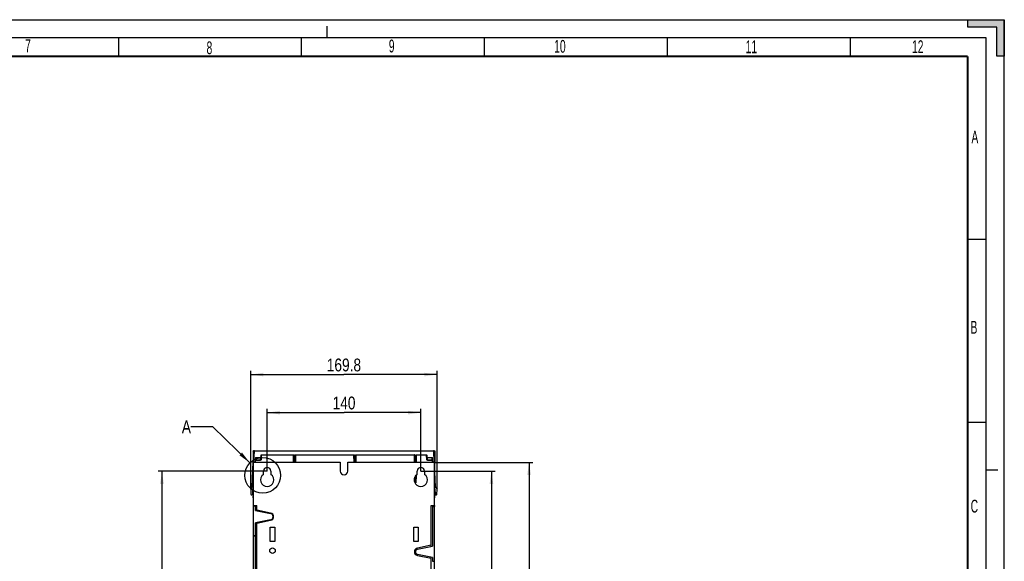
# Model space of a CAD drawing. Header units: millimetres. Extents: x 0 to 594, y 0 to 420.
# Tile 61 of 61: x 325 to 594, y 272 to 420. Entities that reach past the tile are written whole.
import ezdxf

# ---------------------------------------------------------------- set-up
doc = ezdxf.new("R2010")
doc.units = ezdxf.units.MM
doc.header["$LTSCALE"] = 32.67
doc.linetypes.add('DASHED', pattern=[0.2, 0.1, -0.1])
doc.layers.get('0').update_dxf_attribs({"linetype": 'CONTINUOUS'})
doc.styles.get("Standard").update_dxf_attribs({"font": 'txt', "width": 0.8})
doc.styles.add('TEXTSTYLE_2', font='txt', dxfattribs={"width": 0.6})
doc.dimstyles.new('DIMSTYLE_1', dxfattribs={"dimtxt": 3.5, "dimasz": 3.5, "dimexe": 1, "dimexo": 0, "dimgap": 0.875, "dimtad": 1, "dimlfac": 3.333333, "dimdsep": 46, "dimtxsty": 'STANDARD', "dimblk": '_FILLED', "dimblk1": '_FILLED', "dimblk2": '_FILLED', "dimcen": 0.09, "dimclrt": 5, "dimadec": 0, "dimazin": 0, "dimtp": 0.01, "dimtm": 0.01, "dimtfac": 1, "dimtofl": 0, "dimtmove": 0, "dimatfit": 3, "dimldrblk": '_FILLED', "dimfxl": 1, "dimtolj": 1, "dimarcsym": 0})
doc.dimstyles.new('DIMSTYLE_4', dxfattribs={"dimtxt": 3.5, "dimasz": 3.5, "dimexe": 1, "dimexo": 0, "dimgap": 0.875, "dimtad": 1, "dimdec": 1, "dimlfac": 3.333333, "dimdsep": 46, "dimtxsty": 'STANDARD', "dimblk": '_FILLED', "dimblk1": '_FILLED', "dimblk2": '_FILLED', "dimcen": 0.09, "dimclrt": 5, "dimadec": 0, "dimazin": 0, "dimtp": 0.01, "dimtm": 0.01, "dimtfac": 1, "dimtdec": 1, "dimtofl": 0, "dimtmove": 0, "dimatfit": 3, "dimldrblk": '_FILLED', "dimfxl": 1, "dimtolj": 1, "dimarcsym": 0})
doc.dimstyles.get("Standard").update_dxf_attribs({"dimtxt": 3.5, "dimasz": 3.5, "dimexe": 1, "dimexo": 0, "dimtad": 1, "dimdsep": 46, "dimtxsty": 'STANDARD', "dimblk": '_FILLED', "dimblk1": '_FILLED', "dimblk2": '_FILLED', "dimcen": 0.09, "dimclrt": 5, "dimadec": 0, "dimazin": 0, "dimtol": 1, "dimtp": 0.01, "dimtm": 0.01, "dimtfac": 1, "dimtofl": 0, "dimtmove": 0, "dimatfit": 3, "dimldrblk": '_FILLED', "dimfxl": 1, "dimtolj": 1, "dimarcsym": 0})

# ---------------------------------------------------------------- blocks, each defined once
blk = doc.blocks.new('_FILLED')
at = {"color": 0, "linetype": 'BYBLOCK'}
blk.add_solid([(0, 0), (-1, 0.143), (-1, -0.143)], dxfattribs=at)
blk = doc.blocks.new('*D4')
at = {"color": 2, "linetype": 'CONTINUOUS'}
for p, q in [((438.26, 299.04), (465.14, 299.04)), ((464.14, 299.04), (464.14, 239.19)), ((464.14, 179.34), (464.14, 239.19)), ((437.91, 179.34), (465.14, 179.34))]:
    blk.add_line(p, q, dxfattribs=at)
at = {"color": 2, "linetype": 'CONTINUOUS', "xscale": 3.5, "yscale": 3.5, "zscale": 3.5}
for p, rotation in [((464.14, 299.04), 90), ((464.14, 179.34), 270)]:
    blk.add_blockref('_FILLED', p, dxfattribs=dict(at, rotation=rotation))
at = {"color": 5, "linetype": 'CONTINUOUS', "insert": (459.77, 239.19), "char_height": 3.5, "width": 8.4, "attachment_point": 2, "rotation": 90, "line_spacing_factor": 0.9}
blk.add_mtext('399', dxfattribs=at)
blk = doc.blocks.new('*D10')
at = {"color": 2, "linetype": 'CONTINUOUS'}
for p, q in [((434.58, 296.64), (454.86, 296.64)), ((453.86, 296.64), (453.86, 239.64)), ((453.86, 182.64), (453.86, 239.64)), ((434.58, 182.64), (454.86, 182.64))]:
    blk.add_line(p, q, dxfattribs=at)
at = {"color": 2, "linetype": 'CONTINUOUS', "xscale": 3.5, "yscale": 3.5, "zscale": 3.5}
for p, rotation in [((453.86, 296.64), 90), ((453.86, 182.64), 270)]:
    blk.add_blockref('_FILLED', p, dxfattribs=dict(at, rotation=rotation))
at = {"color": 5, "linetype": 'CONTINUOUS', "insert": (449.48, 239.64), "char_height": 3.5, "width": 8.4, "attachment_point": 2, "rotation": 90, "line_spacing_factor": 0.9}
blk.add_mtext('380', dxfattribs=at)
blk = doc.blocks.new('*D11')
at = {"color": 2, "linetype": 'CONTINUOUS'}
for p, q in [((392.58, 296.64), (362.83, 296.64)), ((363.83, 296.64), (363.83, 227.51)), ((363.83, 158.37), (363.83, 227.51)), ((392.48, 158.37), (362.83, 158.37))]:
    blk.add_line(p, q, dxfattribs=at)
at = {"color": 2, "linetype": 'CONTINUOUS', "xscale": 3.5, "yscale": 3.5, "zscale": 3.5}
for p, rotation in [((363.83, 296.64), 90), ((363.83, 158.37), 270)]:
    blk.add_blockref('_FILLED', p, dxfattribs=dict(at, rotation=rotation))
at = {"color": 5, "linetype": 'CONTINUOUS', "insert": (359.46, 227.51), "char_height": 3.5, "width": 14, "attachment_point": 2, "rotation": 90, "line_spacing_factor": 0.9}
blk.add_mtext('460.9', dxfattribs=at)
blk = doc.blocks.new('*D14')
at = {"color": 2, "linetype": 'CONTINUOUS'}
for p, q in [((388.07, 291.69), (388.07, 324.03)), ((388.07, 323.03), (413.55, 323.03)), ((439.02, 323.03), (413.55, 323.03)), ((439.02, 291.69), (439.02, 324.03))]:
    blk.add_line(p, q, dxfattribs=at)
at = {"color": 2, "linetype": 'CONTINUOUS', "xscale": 3.5, "yscale": 3.5, "zscale": 3.5, "rotation": 180}
blk.add_blockref('_FILLED', (388.07, 323.03), dxfattribs=at)
at = {"color": 2, "linetype": 'CONTINUOUS', "xscale": 3.5, "yscale": 3.5, "zscale": 3.5}
blk.add_blockref('_FILLED', (439.02, 323.03), dxfattribs=at)
at = {"color": 5, "linetype": 'CONTINUOUS', "insert": (413.55, 327.4), "char_height": 3.5, "width": 14, "attachment_point": 2, "line_spacing_factor": 0.9}
blk.add_mtext('169.8', dxfattribs=at)
blk = doc.blocks.new('*D15')
at = {"color": 2, "linetype": 'CONTINUOUS'}
for p, q in [((392.58, 296.64), (392.58, 313.63)), ((392.58, 312.63), (413.58, 312.63)), ((434.58, 312.63), (413.58, 312.63)), ((434.58, 296.64), (434.58, 313.63))]:
    blk.add_line(p, q, dxfattribs=at)
at = {"color": 2, "linetype": 'CONTINUOUS', "xscale": 3.5, "yscale": 3.5, "zscale": 3.5, "rotation": 180}
blk.add_blockref('_FILLED', (392.58, 312.63), dxfattribs=at)
at = {"color": 2, "linetype": 'CONTINUOUS', "xscale": 3.5, "yscale": 3.5, "zscale": 3.5}
blk.add_blockref('_FILLED', (434.58, 312.63), dxfattribs=at)
at = {"color": 5, "linetype": 'CONTINUOUS', "insert": (413.58, 317.01), "char_height": 3.5, "width": 8.4, "attachment_point": 2, "line_spacing_factor": 0.9}
blk.add_mtext('140', dxfattribs=at)

msp = doc.modelspace()

# ---------------------------------------------------------------- hatches: boundary and pattern name
at = {"linetype": 'CONTINUOUS'}
msp.add_hatch(color=2, dxfattribs=at).paths.add_polyline_path([(592, 410), (592, 418), (584, 418), (584, 420), (594, 420), (594, 410)])

# ---------------------------------------------------------------- linework, layer by layer
at = {"color": 7, "linetype": 'CONTINUOUS'}
for p, q in [((0, 420), (594, 420)), ((584, 420), (594, 420)), ((584, 418), (584, 420)), ((594, 420), (594, 410)), ((594, 0), (594, 420)), ((592, 418), (584, 418)), ((592, 410), (592, 418)), ((352, 410), (352, 415)), ((402, 410), (402, 415)), ((452, 410), (452, 415)), ((502, 410), (502, 415)), ((552, 410), (552, 415)), ((594, 410), (592, 410)), ((584, 360), (589, 360)), ((584, 310), (589, 310)), ((388.7681, 302.0506), (388.7681, 302.2089)), ((388.7681, 302.2089), (388.9402, 302.2089)), ((438.1544, 302.2089), (438.3966, 302.2089)), ((438.3966, 302.2089), (438.3966, 299.2107)), ((438.3966, 299.2107), (438.3494, 299.2107))]:
    msp.add_line(p, q, dxfattribs=at)
at = {"color": 7, "linetype": 'DASHED'}
for p, q in [((409, 415), (409, 420)), ((589, 297), (594, 297))]:
    msp.add_line(p, q, dxfattribs=at)
at = {"color": 2, "linetype": 'CONTINUOUS'}
for p, q in [((589, 415), (15, 415)), ((589, 5), (589, 415))]:
    msp.add_line(p, q, dxfattribs=at)
at = {"color": 6, "linetype": 'CONTINUOUS'}
for p, q in [((388.7947, 302.0458), (388.7044, 296.8704)), ((388.9402, 302.0506), (388.7973, 299.1931)), ((388.9447, 302.1931), (438.1499, 302.1931)), ((438.2973, 299.1931), (438.1544, 302.0506)), ((438.3902, 296.8704), (438.2999, 302.0458)), ((388.5213, 292.2931), (388.7973, 299.1931)), ((388.7449, 299.1931), (389.3449, 299.1931)), ((388.8253, 186.6931), (388.8253, 299.0431)), ((388.8253, 299.0431), (412.5553, 299.0431)), ((389.3647, 300.3267), (389.3423, 299.0431)), ((389.4248, 300.3874), (390.7278, 300.3874)), ((390.8652, 299.8068), (390.878, 300.5392)), ((390.8859, 300.9942), (390.8819, 300.5392)), ((390.9459, 301.0531), (399.8515, 301.0531)), ((399.8515, 301.0531), (400.1826, 301.0452)), ((399.8698, 299.0431), (399.8528, 300.9937)), ((400.2248, 299.0431), (400.2418, 300.9937)), ((400.244, 301.0531), (416.3515, 301.0531)), ((412.5553, 299.0431), (412.5553, 296.6431)), ((414.5953, 296.6431), (414.5953, 299.0431)), ((414.5953, 299.0431), (438.3193, 299.0431)), ((416.3515, 301.0531), (416.6826, 301.0452)), ((416.3698, 299.0431), (416.3528, 300.9937)), ((416.7248, 299.0431), (416.7418, 300.9937)), ((416.744, 301.0531), (432.8515, 301.0531)), ((432.8515, 301.0531), (433.1826, 301.0452)), ((432.8528, 300.9937), (432.8698, 299.0431)), ((433.2248, 299.0431), (433.2418, 300.9937)), ((433.244, 301.0531), (436.1487, 301.0531)), ((436.2087, 300.9942), (436.2294, 299.8068)), ((436.3668, 300.3874), (437.6698, 300.3874)), ((437.7523, 299.0431), (437.7299, 300.3267)), ((437.7497, 299.1931), (438.2973, 299.1931)), ((438.2613, 287.2141), (438.2613, 299.0431)), ((438.3032, 299.0448), (438.2973, 299.1931)), ((438.3497, 299.1931), (438.3193, 299.1931)), ((438.3193, 299.0431), (438.3193, 291.6475)), ((438.5733, 292.2931), (438.3193, 298.6422)), ((391.5553, 295.7262), (391.5553, 296.6431)), ((393.5953, 296.6431), (393.5953, 295.7263)), ((433.5553, 295.7263), (433.5553, 296.6432)), ((435.5953, 296.6432), (435.5953, 295.7263)), ((432.9061, 294.886), (432.9178, 293.5526)), ((433.1169, 293.4931), (432.9778, 293.4931)), ((433.1769, 293.5524), (433.1928, 295.379)), ((388.074, 291.6931), (388.5213, 292.2931)), ((388.074, 291.6931), (388.1497, 290.25)), ((388.6504, 290.3405), (388.674, 291.6931)), ((388.8253, 291.6931), (388.674, 291.6931)), ((388.764, 291.6931), (388.7232, 289.3546)), ((438.4206, 291.6931), (438.3193, 291.6931)), ((438.3253, 287.2141), (438.3253, 291.6181)), ((438.3714, 289.3546), (438.3319, 291.6183)), ((438.4206, 291.6931), (438.4442, 290.3405)), ((438.5733, 292.2931), (439.0206, 291.6931)), ((438.945, 290.25), (439.0206, 291.6931)), ((388.2096, 290.1931), (388.5004, 290.1931)), ((388.8253, 289.2935), (388.7832, 289.2935)), ((388.7979, 186.7907), (388.7979, 289.3081)), ((438.5942, 290.1931), (438.885, 290.1931)), ((388.8253, 287.2141), (389.7253, 287.2141)), ((389.4253, 287.0581), (388.8253, 287.0581)), ((389.4253, 285.8744), (389.4253, 287.0581)), ((389.4253, 285.8744), (393.4988, 285.0457)), ((389.7253, 285.8134), (389.7253, 287.2141)), ((393.5287, 285.1927), (389.7253, 285.9665)), ((437.4253, 276.0603), (437.4253, 287.2141)), ((437.4253, 287.2141), (438.3224, 287.2141)), ((437.7253, 286.9399), (437.7253, 276.1214)), ((437.7253, 286.9399), (438.3253, 286.9399)), ((438.3223, 287.2141), (438.3253, 286.9399)), ((438.3253, 186.8431), (438.3253, 286.9399)), ((393.4988, 283.3406), (389.4253, 282.5119)), ((389.4253, 278.9698), (389.4253, 282.5119)), ((389.7253, 282.4198), (393.5287, 283.1936)), ((389.7253, 195.8134), (389.7253, 282.5729)), ((393.4303, 277.4431), (393.4303, 281.3431)), ((393.4303, 281.3431), (394.6303, 281.3431)), ((394.6303, 281.3431), (394.6303, 277.4431)), ((432.6703, 277.4431), (432.6703, 281.3431)), ((432.6703, 281.3431), (433.8703, 281.3431)), ((433.8703, 281.3431), (433.8703, 277.4431)), ((389.4253, 278.9698), (388.8253, 278.9698)), ((389.4253, 278.8198), (388.8253, 278.8198)), ((389.4253, 199.5665), (389.4253, 278.8198)), ((394.6303, 277.4431), (393.4303, 277.4431)), ((433.8703, 277.4431), (432.6703, 277.4431)), ((437.4253, 276.3665), (433.622, 275.5927)), ((433.6839, 275.2991), (437.7253, 276.1214)), ((433.622, 273.5936), (437.4253, 272.8198)), ((437.7253, 273.0649), (433.6818, 273.8876)), ((437.4253, 195.8134), (437.4253, 273.126)), ((437.7253, 273.0649), (437.7253, 272.0698)), ((437.7253, 272.0698), (438.3253, 272.0698))]:
    msp.add_line(p, q, dxfattribs=at)
at = {"color": 9, "linetype": 'CONTINUOUS'}
for p, q in [((388.9472, 299.1931), (389.09, 302.0484)), ((389.09, 302.1931), (389.09, 302.0484)), ((438.0046, 302.0484), (389.09, 302.0484)), ((438.0046, 302.0484), (438.0046, 302.1931)), ((438.0046, 302.0484), (438.1474, 299.1931)), ((389.4023, 299.0431), (389.4118, 299.5911)), ((389.4248, 300.3874), (389.4118, 299.6457)), ((389.4118, 299.6457), (389.4118, 299.5911)), ((389.4118, 299.6457), (390.7149, 299.6457)), ((390.7149, 299.5911), (389.4118, 299.5911)), ((390.7149, 299.6457), (390.7278, 300.3874)), ((390.7149, 299.5911), (390.7149, 299.6457)), ((390.9459, 300.9963), (390.9252, 299.8089)), ((399.7928, 300.9963), (390.9459, 300.9963)), ((399.7928, 300.9963), (399.7928, 301.0457)), ((399.8099, 299.0431), (399.7928, 300.9963)), ((399.928, 299.2095), (399.9121, 301.0362)), ((399.9287, 299.1697), (399.928, 299.2095)), ((399.928, 299.2095), (400.1666, 299.2095)), ((399.9287, 299.1697), (399.9298, 299.0431)), ((399.9287, 299.1697), (400.1659, 299.1697)), ((400.1659, 299.1697), (400.1648, 299.0431)), ((400.1666, 299.2095), (400.1659, 299.1697)), ((400.1666, 299.2095), (400.1826, 301.0452)), ((400.3018, 300.9963), (400.2847, 299.0431)), ((400.3018, 301.0248), (400.3018, 300.9963)), ((416.2928, 300.9963), (400.3018, 300.9963)), ((416.2928, 300.9963), (416.2928, 301.0457)), ((416.3099, 299.0431), (416.2928, 300.9963)), ((416.428, 299.2095), (416.4121, 301.0362)), ((416.4287, 299.1697), (416.428, 299.2095)), ((416.428, 299.2095), (416.6666, 299.2095)), ((416.4298, 299.0431), (416.4287, 299.1697)), ((416.4287, 299.1697), (416.6659, 299.1697)), ((416.6648, 299.0431), (416.6659, 299.1697)), ((416.6666, 299.2095), (416.6659, 299.1697)), ((416.6666, 299.2095), (416.6826, 301.0452)), ((416.8018, 300.9963), (416.7847, 299.0431)), ((416.8018, 301.0248), (416.8018, 300.9963)), ((432.7928, 300.9963), (416.8018, 300.9963)), ((432.7928, 300.9963), (432.7928, 301.0457)), ((432.8099, 299.0431), (432.7928, 300.9963)), ((432.9121, 301.0362), (432.928, 299.2095)), ((432.9287, 299.1697), (432.928, 299.2095)), ((432.928, 299.2095), (433.1666, 299.2095)), ((432.9298, 299.0431), (432.9287, 299.1697)), ((432.9287, 299.1697), (433.1659, 299.1697)), ((433.1648, 299.0431), (433.1659, 299.1697)), ((433.1666, 299.2095), (433.1659, 299.1697)), ((433.1826, 301.0452), (433.1666, 299.2095)), ((433.1967, 299.1698), (433.1787, 299.1704)), ((433.3018, 300.9963), (433.2847, 299.0431)), ((433.3018, 301.0248), (433.3018, 300.9963)), ((436.1487, 300.9963), (433.3018, 300.9963)), ((436.1487, 300.9963), (436.1487, 301.0457)), ((436.1695, 299.8089), (436.1487, 300.9963)), ((436.3798, 299.6457), (436.3668, 300.3874)), ((436.3798, 299.5911), (436.3798, 299.6457)), ((436.3798, 299.6457), (437.6828, 299.6457)), ((437.6828, 299.5911), (436.3798, 299.5911)), ((437.6828, 299.6457), (437.6698, 300.3874)), ((437.6828, 299.5911), (437.6828, 299.6457)), ((437.6828, 299.5911), (437.6923, 299.0431)), ((432.8552, 293.8438), (432.8479, 294.6886)), ((432.9778, 293.55), (432.9651, 294.9982)), ((432.9778, 293.55), (432.9778, 293.4931)), ((432.9778, 293.55), (433.1169, 293.55)), ((432.9778, 293.4652), (432.9778, 293.4362)), ((433.1169, 293.4362), (432.9778, 293.4362)), ((433.1169, 293.55), (433.1323, 295.316)), ((433.1169, 293.4362), (433.1169, 293.55)), ((433.2533, 295.4369), (433.2369, 293.5552)), ((388.7832, 289.3504), (388.8004, 290.3379)), ((388.7832, 289.3504), (388.7832, 289.2935)), ((388.7832, 289.3504), (388.8253, 289.3504)), ((438.3153, 289.1742), (438.3253, 289.1742))]:
    msp.add_line(p, q, dxfattribs=at)
at = {"color": 7, "linetype": 'CONTINUOUS', "const_width": 0.5}
for points in [[(20, 410), (584, 410)], [(584, 410), (584, 10)]]:
    msp.add_lwpolyline(points, dxfattribs=at)
at = {"color": 2, "linetype": 'CONTINUOUS'}
msp.add_circle((391.3648, 295.4845), 4.8858, dxfattribs=at)
at = {"color": 6, "linetype": 'CONTINUOUS'}
msp.add_circle((394.0303, 274.8931), 0.75, dxfattribs=at)
for centre, radius, start, end in [((388.9447, 302.0431), 0.15, 90, 179), ((389.09, 302.0431), 0.15, 90, 177.137595), ((438.0046, 302.0431), 0.15, 2.862405, 90), ((438.1499, 302.0431), 0.15, 1, 90), ((390.9459, 300.9931), 0.06, 90, 179), ((399.7928, 300.9931), 0.06, 0.5, 59.813281), ((400.3018, 300.9931), 0.06, 119.833333, 179.5), ((416.2928, 300.9931), 0.06, 0.5, 59.813281), ((416.8018, 300.9931), 0.06, 119.833333, 179.5), ((432.7928, 300.9931), 0.06, 0.5, 59.813281), ((433.3018, 300.9931), 0.06, 119.833333, 179.5), ((436.1487, 300.9931), 0.06, 1, 90), ((392.5753, 296.6431), 1.02, 0, 180), ((413.5753, 296.6431), 1.02, 180.000311, 360), ((434.5753, 296.6431), 1.02, 0.000623, 180), ((392.5753, 294.2431), 1.8, 124.518108, 55.481892), ((434.5753, 294.2431), 1.8, 124.517823, 55.482177), ((433.1169, 293.5531), 0.06, 270, 359.5), ((388.2096, 290.2531), 0.06, 183, 270), ((388.5004, 290.3431), 0.15, 270, 359), ((388.7832, 289.3535), 0.06, 179, 270), ((438.3114, 289.3535), 0.06, 270, 1), ((438.2503, 288.9621), 0.075, 0, 24.720728), ((438.5942, 290.3431), 0.15, 181, 270), ((438.885, 290.2531), 0.06, 270, 357), ((393.3253, 284.1931), 1.02, 281.5, 78.5), ((393.3253, 284.1931), 0.87, 281.5, 78.5), ((433.8253, 274.5931), 1.02, 101.5, 258.5), ((433.8253, 274.5931), 0.72, 101.329566, 258.5)]:
    msp.add_arc(centre, radius, start, end, dxfattribs=at)
at = {"color": 9, "linetype": 'CONTINUOUS'}
for centre, radius, start, end in [((399.8944, 299.606), 0.4362, 270.573066, 272.918488), ((400.2674, 300.56), 0.4362, 87.081512, 89.426934), ((416.3273, 300.5601), 0.4361, 90.573996, 92.922302), ((416.7674, 300.56), 0.4362, 87.081481, 89.426933), ((432.8273, 300.5601), 0.4361, 90.573996, 92.922302), ((432.8944, 299.606), 0.4362, 270.573066, 272.918488), ((433.2674, 300.56), 0.4362, 87.081481, 89.426933), ((432.9654, 295.0472), 1.4973, 269.298924, 270.474994), ((433.2022, 293.1192), 0.4358, 87.068134, 89.423629)]:
    msp.add_arc(centre, radius, start, end, dxfattribs=at)
at = {"color": 6, "linetype": 'CONTINUOUS'}
for centre, major_axis, start_param, end_param in [((389.4247, 300.3257), (0.0013, 0.0617), 0.01976966, 1.57377218), ((436.3666, 300.5418), (-0.0031, 0.1543), 1.56782047, 3.121823)]:
    msp.add_ellipse(centre, major_axis=major_axis, ratio=0.9717144, start_param=start_param, end_param=end_param, dxfattribs=at)
at = {"color": 9, "linetype": 'CONTINUOUS'}
for points, knots in [([(388.9603, 302.0522), (388.9554, 302.0522), (388.9508, 302.0507), (388.9403, 302.0524), (388.9402, 302.0506)], [0, 0, 0, 0, 0.73812318, 1, 1, 1, 1]), ([(389.09, 302.0484), (389.0771, 302.049), (389.0339, 302.0509), (388.9907, 302.0526), (388.9603, 302.0522)], [0, 0, 0, 0, 0.29778419, 1, 1, 1, 1]), ([(438.1544, 302.0506), (438.1542, 302.0545), (438.1312, 302.0488), (438.1078, 302.0543), (438.0579, 302.05), (438.0237, 302.0493), (438.0046, 302.0484)], [0, 0, 0, 0, 0.07729702, 0.29369448, 0.61826492, 1, 1, 1, 1]), ([(390.8652, 299.8068), (390.8652, 299.8108), (390.8905, 299.8057), (390.9009, 299.809), (390.9128, 299.8083)], [0, 0, 0, 0, 0.25114099, 1, 1, 1, 1]), ([(390.9459, 300.9963), (390.9347, 300.9965), (390.9229, 300.9917), (390.8941, 301.0018), (390.894, 300.9956)], [0, 0, 0, 0, 0.64388478, 1, 1, 1, 1]), ([(399.8528, 300.9937), (399.8528, 300.9996), (399.8201, 300.991), (399.8069, 300.9964), (399.7928, 300.9963)], [0, 0, 0, 0, 0.29723044, 1, 1, 1, 1]), ([(399.8528, 300.9937), (399.8527, 301.0042), (399.8619, 301.0221), (399.8781, 301.0272), (399.8839, 301.029)], [0, 0, 0, 0, 0.6344478, 1, 1, 1, 1]), ([(399.8687, 299.1723), (399.8687, 299.1697), (399.8846, 299.172), (399.8912, 299.1698), (399.8987, 299.1698)], [0, 0, 0, 0, 0.25477778, 1, 1, 1, 1]), ([(399.8839, 301.029), (399.8882, 301.0304), (399.8975, 301.0329), (399.907, 301.035), (399.9121, 301.0362)], [0, 0, 0, 0, 0.46226223, 1, 1, 1, 1]), ([(399.8973, 299.2155), (399.9001, 299.2155), (399.9065, 299.2166), (399.9122, 299.2193), (399.9152, 299.221)], [0, 0, 0, 0, 0.45031402, 1, 1, 1, 1]), ([(400.1659, 299.1697), (400.1729, 299.1696), (400.1902, 299.17), (400.2029, 299.1688), (400.221, 299.1711), (400.2129, 299.1716), (400.2104, 299.1718)], [0, 0, 0, 0, 0.35604272, 0.81056902, 0.87518676, 1, 1, 1, 1]), ([(400.1826, 301.0452), (400.1893, 301.0414), (400.2086, 301.0325), (400.23, 301.0223), (400.2372, 301.0103)], [0, 0, 0, 0, 0.35394014, 1, 1, 1, 1]), ([(400.2179, 299.2301), (400.2179, 299.2322), (400.2162, 299.2372), (400.2126, 299.241), (400.2104, 299.243)], [0, 0, 0, 0, 0.41287098, 1, 1, 1, 1]), ([(400.2372, 301.0103), (400.2388, 301.0078), (400.2411, 301.0024), (400.2418, 300.9965), (400.2418, 300.9937)], [0, 0, 0, 0, 0.50920939, 1, 1, 1, 1]), ([(400.2418, 300.9937), (400.2418, 300.9962), (400.2577, 300.9939), (400.2643, 300.9962), (400.2718, 300.9961)], [0, 0, 0, 0, 0.25477776, 1, 1, 1, 1]), ([(416.3528, 300.9937), (416.3527, 301.0042), (416.3619, 301.0221), (416.3781, 301.0272), (416.3839, 301.029)], [0, 0, 0, 0, 0.6344478, 1, 1, 1, 1]), ([(416.4287, 299.1697), (416.4217, 299.1696), (416.4047, 299.17), (416.3919, 299.1687), (416.3741, 299.1711), (416.3824, 299.1716), (416.3849, 299.1718)], [0, 0, 0, 0, 0.3551236, 0.80866047, 0.87140359, 1, 1, 1, 1]), ([(416.3839, 301.029), (416.3882, 301.0304), (416.3975, 301.0329), (416.407, 301.035), (416.4121, 301.0362)], [0, 0, 0, 0, 0.46226223, 1, 1, 1, 1]), ([(416.3973, 299.2155), (416.4001, 299.2155), (416.4065, 299.2166), (416.4122, 299.2193), (416.4152, 299.221)], [0, 0, 0, 0, 0.45031402, 1, 1, 1, 1]), ([(416.6659, 299.1697), (416.6729, 299.1696), (416.6902, 299.17), (416.7029, 299.1688), (416.721, 299.1711), (416.7129, 299.1716), (416.7104, 299.1718)], [0, 0, 0, 0, 0.35604272, 0.81056902, 0.87518676, 1, 1, 1, 1]), ([(416.6826, 301.0452), (416.6893, 301.0414), (416.7086, 301.0325), (416.73, 301.0223), (416.7372, 301.0103)], [0, 0, 0, 0, 0.35394014, 1, 1, 1, 1]), ([(416.7179, 299.2301), (416.7179, 299.2322), (416.7162, 299.2372), (416.7126, 299.241), (416.7104, 299.243)], [0, 0, 0, 0, 0.41287098, 1, 1, 1, 1]), ([(416.7372, 301.0103), (416.7388, 301.0078), (416.7411, 301.0024), (416.7418, 300.9965), (416.7418, 300.9937)], [0, 0, 0, 0, 0.50920939, 1, 1, 1, 1]), ([(416.7418, 300.9937), (416.7418, 300.9962), (416.7577, 300.9939), (416.7643, 300.9962), (416.7718, 300.9961)], [0, 0, 0, 0, 0.25480187, 1, 1, 1, 1]), ([(432.8528, 300.9937), (432.8527, 301.0042), (432.8619, 301.0221), (432.8781, 301.0272), (432.8839, 301.029)], [0, 0, 0, 0, 0.6344478, 1, 1, 1, 1]), ([(432.8687, 299.1723), (432.8687, 299.1697), (432.8846, 299.172), (432.8912, 299.1698), (432.8987, 299.1698)], [0, 0, 0, 0, 0.25477778, 1, 1, 1, 1]), ([(432.8762, 299.2307), (432.8762, 299.2328), (432.8779, 299.2378), (432.8813, 299.2415), (432.8835, 299.2435)], [0, 0, 0, 0, 0.41570419, 1, 1, 1, 1]), ([(432.8839, 301.029), (432.8882, 301.0304), (432.8975, 301.0329), (432.907, 301.035), (432.9121, 301.0362)], [0, 0, 0, 0, 0.46226223, 1, 1, 1, 1]), ([(433.1826, 301.0452), (433.1893, 301.0414), (433.2086, 301.0325), (433.23, 301.0223), (433.2372, 301.0103)], [0, 0, 0, 0, 0.35394014, 1, 1, 1, 1]), ([(433.2259, 299.1723), (433.2259, 299.1698), (433.2105, 299.1719), (433.2041, 299.1698), (433.1967, 299.1698)], [0, 0, 0, 0, 0.25139662, 1, 1, 1, 1]), ([(433.2179, 299.2301), (433.2179, 299.2322), (433.2162, 299.2372), (433.2126, 299.241), (433.2104, 299.243)], [0, 0, 0, 0, 0.41287098, 1, 1, 1, 1]), ([(433.2372, 301.0103), (433.2388, 301.0078), (433.2411, 301.0024), (433.2418, 300.9965), (433.2418, 300.9937)], [0, 0, 0, 0, 0.50920939, 1, 1, 1, 1]), ([(433.2418, 300.9937), (433.2418, 300.9962), (433.2577, 300.9939), (433.2643, 300.9962), (433.2718, 300.9961)], [0, 0, 0, 0, 0.25480187, 1, 1, 1, 1]), ([(436.2087, 300.9942), (436.2086, 301.0001), (436.176, 300.9912), (436.1628, 300.9965), (436.1487, 300.9963)], [0, 0, 0, 0, 0.29723843, 1, 1, 1, 1]), ([(436.1695, 299.8089), (436.1765, 299.809), (436.1936, 299.8088), (436.2064, 299.8102), (436.2244, 299.808), (436.2162, 299.8074), (436.2137, 299.8072)], [0, 0, 0, 0, 0.35572084, 0.80984128, 0.87371517, 1, 1, 1, 1]), ([(432.947, 293.55), (432.942, 293.5501), (432.9374, 293.5521), (432.9258, 293.549), (432.9258, 293.5511)], [0, 0, 0, 0, 0.70731171, 1, 1, 1, 1]), ([(433.1769, 293.5526), (433.1768, 293.5485), (433.1513, 293.5536), (433.1409, 293.5501), (433.129, 293.5507)], [0, 0, 0, 0, 0.25291634, 1, 1, 1, 1]), ([(388.7232, 289.3546), (388.7231, 289.3505), (388.7489, 289.3549), (388.7592, 289.3511), (388.7712, 289.3514)], [0, 0, 0, 0, 0.25385667, 1, 1, 1, 1]), ([(438.3114, 289.3504), (438.3226, 289.3506), (438.3343, 289.3558), (438.3635, 289.3467), (438.3634, 289.3528)], [0, 0, 0, 0, 0.64379456, 1, 1, 1, 1]), ([(438.3634, 289.3528), (438.3633, 289.3534), (438.3594, 289.3529), (438.3578, 289.3536), (438.3559, 289.3536)], [0, 0, 0, 0, 0.24138117, 1, 1, 1, 1])]:
    msp.add_open_spline(points, degree=3, knots=knots, dxfattribs=at)
at = {"color": 6, "linetype": 'CONTINUOUS'}
for points, knots in [([(389.4118, 299.6457), (389.3977, 299.6457), (389.3768, 299.6423), (389.3561, 299.62), (389.3628, 299.6057), (389.3672, 299.6001)], [0, 0, 0, 0, 0.52074173, 0.73907938, 1, 1, 1, 1]), ([(390.7278, 300.3874), (390.7663, 300.3874), (390.8442, 300.423), (390.8812, 300.5004), (390.8819, 300.5392)], [0, 0, 0, 0, 0.49761581, 1, 1, 1, 1]), ([(437.6698, 300.3874), (437.6839, 300.3874), (437.7156, 300.386), (437.7208, 300.3491), (437.7134, 300.3397)], [0, 0, 0, 0, 0.5403129, 1, 1, 1, 1])]:
    msp.add_open_spline(points, degree=3, knots=knots, dxfattribs=at)
for points in [[(390.7887, 299.6669), (390.7668, 299.6536), (390.7405, 299.6458), (390.7149, 299.6457)], [(390.8652, 299.8068), (390.8642, 299.7537), (390.8341, 299.6946), (390.7887, 299.6669)], [(399.9121, 301.0362), (399.8967, 301.0466), (399.8742, 301.0549), (399.8574, 301.047)], [(400.1826, 301.0449), (400.2019, 301.0507), (400.2234, 301.0545), (400.2428, 301.049)], [(416.4121, 301.0362), (416.3967, 301.0466), (416.3742, 301.0549), (416.3574, 301.047)], [(416.6826, 301.0449), (416.7019, 301.0507), (416.7234, 301.0545), (416.7428, 301.049)], [(432.9121, 301.0362), (432.8967, 301.0466), (432.8742, 301.0549), (432.8574, 301.047)], [(433.1826, 301.0449), (433.2019, 301.0507), (433.2234, 301.0545), (433.2428, 301.049)], [(436.2523, 299.7229), (436.238, 299.7481), (436.23, 299.7779), (436.2294, 299.8068)], [(436.3798, 299.6457), (436.3301, 299.646), (436.2769, 299.6798), (436.2523, 299.7229)]]:
    msp.add_open_spline(points, degree=3, dxfattribs=at)
at = {"color": 9, "linetype": 'CONTINUOUS'}
for points in [[(390.8197, 299.6207), (390.7884, 299.6022), (390.7511, 299.5925), (390.7149, 299.5911)], [(390.8961, 299.7004), (390.8784, 299.6681), (390.8514, 299.6394), (390.8197, 299.6207)], [(390.9252, 299.8089), (390.9235, 299.7715), (390.914, 299.7333), (390.8961, 299.7004)], [(399.868, 299.252), (399.8682, 299.2364), (399.8817, 299.2154), (399.8973, 299.2155)], [(400.1666, 299.2095), (400.185, 299.2095), (400.2178, 299.2116), (400.2179, 299.2301)], [(416.368, 299.252), (416.3682, 299.2364), (416.3817, 299.2154), (416.3973, 299.2155)], [(416.6666, 299.2095), (416.685, 299.2095), (416.7178, 299.2116), (416.7179, 299.2301)], [(432.928, 299.2095), (432.9094, 299.2095), (432.8764, 299.212), (432.8762, 299.2307)], [(433.1666, 299.2095), (433.185, 299.2095), (433.2178, 299.2116), (433.2179, 299.2301)], [(436.2009, 299.6963), (436.1817, 299.7302), (436.1722, 299.77), (436.1695, 299.8089)], [(436.3798, 299.5911), (436.3106, 299.5935), (436.235, 299.6361), (436.2009, 299.6963)], [(433.1766, 293.4522), (433.1586, 293.4421), (433.1374, 293.4369), (433.1169, 293.4362)], [(433.2369, 293.5552), (433.2353, 293.5154), (433.2113, 293.4716), (433.1766, 293.4522)]]:
    msp.add_open_spline(points, degree=3, dxfattribs=at)

# ---------------------------------------------------------------- texts
at = {"color": 5, "linetype": 'CONTINUOUS', "char_height": 3.5, "attachment_point": 1, "line_spacing_factor": 0.9, "style": 'TEXTSTYLE_2'}
for s, insert, width in [('7', (326.4303, 414.6209), 2.1), ('9', (425.8188, 414.5609), 2.1), ('10', (471.0135, 414.4711), 4.2), ('11', (523.3212, 414.3494), 4.2), ('12', (568.7856, 414.3685), 4.2), ('8', (376.0158, 414.0738), 2.1), ('A', (585.02, 389.6746), 2.1), ('B', (584.7697, 337.6943), 2.1), ('C', (584.8109, 288.8158), 2.1)]:
    msp.add_mtext(s, dxfattribs=dict(at, insert=insert, width=width))
at = {"color": 5, "linetype": 'CONTINUOUS', "insert": (371.7594, 310.4851), "char_height": 3.5, "width": 2.8, "attachment_point": 3, "line_spacing_factor": 0.9}
msp.add_mtext('A', dxfattribs=at)

# ---------------------------------------------------------------- dimensions: what is measured, and where the dimension line sits
at = {"color": 2, "linetype": 'CONTINUOUS'}
for base, p1, p2, dimstyle, picture, middle in [((439.0206, 323.0298), (388.074, 291.6931), (439.0206, 291.6931), 'DIMSTYLE_4', '*D14', (413.5473, 323.0298)), ((434.5753, 312.6346), (392.5753, 296.6431), (434.5753, 296.6431), 'DIMSTYLE_1', '*D15', (413.5753, 312.6346))]:
    dim = msp.add_linear_dim(base=base, p1=p1, p2=p2, dimstyle=dimstyle, dxfattribs=at)
    dim.commit()
    dim.dimension.update_dxf_attribs({"geometry": picture, "text_midpoint": middle, "dimtype": 160})
for base, p1, p2, angle, picture, middle in [((464.1419, 179.3431), (438.2613, 299.0431), (437.9139, 179.3431), 270, '*D4', (464.1419, 239.1931)), ((363.8348, 158.3742), (392.5753, 296.6431), (392.4835, 158.3742), 270, '*D11', (363.8348, 227.5087)), ((453.8552, 296.6431), (434.5753, 182.6431), (434.5753, 296.6431), 90, '*D10', (453.8552, 239.6431))]:
    dim = msp.add_linear_dim(base=base, p1=p1, p2=p2, angle=angle, dimstyle='DIMSTYLE_1', dxfattribs=at)
    dim.commit()
    dim.dimension.update_dxf_attribs({"geometry": picture, "text_midpoint": middle, "dimtype": 160})

# ---------------------------------------------------------------- leaders
msp.add_leader([(387.8647, 298.8933), (377.7594, 308.7351), (371.7594, 308.7351)], dimstyle='STANDARD', override={"dimtad": 0}, dxfattribs=at)

doc.saveas('drawing.dxf')
